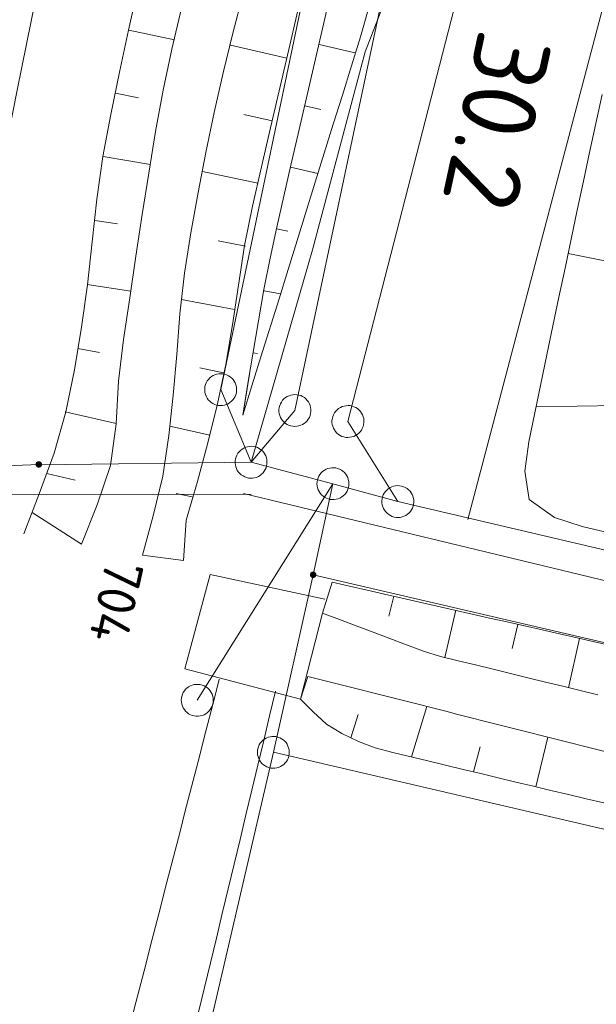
# Model space of a CAD drawing. Header units: metres. Extents: x 3425540 to 3446143, y 5432760 to 5444637.
# Tile 220 of 256: x 3436187 to 3436214, y 5440968 to 5441014. Entities that reach past the tile are written whole.
import ezdxf
from ezdxf.enums import TextEntityAlignment as Align

# ---------------------------------------------------------------- set-up
doc = ezdxf.new("R2010")
doc.units = ezdxf.units.M
for name, color, linetype, lineweight in [('B_Bestand', 9, 'Continuous', 18), ('B_Böschung', 9, 'Continuous', 18), ('B_Flurgrenzen', 9, 'Continuous', 18), ('B_Kilometrierung', 9, 'Continuous', 25), ('Bestand Kabeltröge', 9, 'Continuous', 18)]:
    doc.layers.add(name, color=color, linetype=linetype, lineweight=lineweight)
doc.styles.get("Standard").update_dxf_attribs({"font": 'isocpeur.ttf'})

msp = doc.modelspace()

# ---------------------------------------------------------------- linework, layer by layer
at = {"layer": 'B_Bestand'}
msp.add_lwpolyline([(3436201.412, 5440986.987), (3436196.048, 5440988.149), (3436194.864, 5440983.73), (3436200.27, 5440982.297), (3436201.312, 5440986.332)], dxfattribs=at)
for points, knots in [([(3436158.116, 5440826.405), (3436158.704, 5440827.481), (3436159.292, 5440828.557), (3436159.88, 5440829.633), (3436160.583, 5440830.921), (3436160.56, 5440832.488), (3436160.894, 5440833.916), (3436170.31, 5440874.176), (3436178.787, 5440914.665), (3436189.112, 5440954.701), (3436191.566, 5440964.216), (3436194.019, 5440973.731), (3436196.473, 5440983.245)], [0, 0, 0, 0, 0.022764, 0.022764, 0.022764, 0.050001, 0.050001, 0.050001, 0.817582, 0.817582, 0.817582, 1, 1, 1, 1]), ([(3436162.177, 5440823.347), (3436162.513, 5440825.368), (3436162.849, 5440827.388), (3436163.185, 5440829.408), (3436164.241, 5440835.758), (3436165.906, 5440841.991), (3436167.356, 5440848.263), (3436172.005, 5440868.382), (3436176.568, 5440888.519), (3436181.375, 5440908.599), (3436187.285, 5440933.292), (3436193.196, 5440957.984), (3436199.106, 5440982.676)], [0, 0, 0, 0, 0.037564, 0.037564, 0.037564, 0.155624, 0.155624, 0.155624, 0.534325, 0.534325, 0.534325, 1, 1, 1, 1])]:
    msp.add_open_spline(points, degree=3, knots=knots, dxfattribs=at)
at = {"layer": 'B_Böschung'}
for p, q in [((3436192.228, 5441013.659), (3436194.371, 5441013.207)), ((3436199.633, 5441012.34), (3436196.989, 5441012.949)), ((3436201.157, 5441012.989), (3436202.846, 5441012.594)), ((3436191.6, 5441010.701), (3436192.681, 5441010.493)), ((3436200.482, 5441010.111), (3436201.228, 5441009.938)), ((3436198.953, 5441009.411), (3436197.621, 5441009.712)), ((3436191.026, 5441007.732), (3436193.245, 5441007.362)), ((3436199.807, 5441007.232), (3436201.096, 5441006.943)), ((3436198.273, 5441006.482), (3436195.688, 5441007.027)), ((3436190.632, 5441004.735), (3436191.701, 5441004.578)), ((3436199.157, 5441004.347), (3436199.688, 5441004.235)), ((3436197.7, 5441003.531), (3436196.414, 5441003.784)), ((3436218.3, 5441002.108), (3436212.817, 5441003.184)), ((3436190.272, 5441001.732), (3436192.319, 5441001.423)), ((3436198.569, 5441001.449), (3436199.342, 5441001.301)), ((3436197.182, 5441000.569), (3436194.7, 5441001.036)), ((3436189.846, 5440998.738), (3436190.864, 5440998.556)), ((3436198.053, 5440998.538), (3436198.256, 5440998.502)), ((3436196.673, 5440997.606), (3436195.56, 5440997.832)), ((3436197.888, 5440997.53), (3436197.575, 5440995.62)), ((3436217.139, 5440996.112), (3436211.313, 5440996.001)), ((3436189.256, 5440995.774), (3436191.631, 5440995.227)), ((3436196.026, 5440994.671), (3436194.151, 5440995.103)), ((3436188.389, 5440992.88), (3436189.724, 5440992.563)), ((3436195.208, 5440991.78), (3436194.444, 5440991.951)), ((3436187.698, 5440991.06), (3436190.013, 5440989.574)), ((3436194.793, 5440988.811), (3436192.867, 5440989.057)), ((3436201.756, 5440987.794), (3436201.312, 5440986.332)), ((3436201.756, 5440987.794), (3436202.576, 5440987.607)), ((3436202.576, 5440987.607), (3436203.396, 5440987.419)), ((3436203.396, 5440987.419), (3436204.217, 5440987.232)), ((3436204.217, 5440987.232), (3436205.037, 5440987.045)), ((3436204.656, 5440987.132), (3436204.421, 5440986.191)), ((3436205.037, 5440987.045), (3436205.857, 5440986.857)), ((3436205.857, 5440986.857), (3436206.677, 5440986.67)), ((3436206.677, 5440986.67), (3436207.498, 5440986.483)), ((3436207.556, 5440986.469), (3436207.038, 5440984.25)), ((3436207.498, 5440986.483), (3436208.318, 5440986.295)), ((3436208.318, 5440986.295), (3436209.138, 5440986.108)), ((3436209.138, 5440986.108), (3436209.958, 5440985.921)), ((3436209.958, 5440985.921), (3436210.779, 5440985.735)), ((3436210.456, 5440985.807), (3436210.196, 5440984.678)), ((3436210.779, 5440985.735), (3436211.599, 5440985.547)), ((3436211.599, 5440985.547), (3436212.419, 5440985.36)), ((3436212.419, 5440985.36), (3436213.239, 5440985.173)), ((3436213.357, 5440985.146), (3436212.829, 5440982.838)), ((3436213.239, 5440985.173), (3436214.06, 5440984.985)), ((3436214.06, 5440984.985), (3436214.88, 5440984.798)), ((3436200.27, 5440982.297), (3436200.622, 5440983.362)), ((3436200.27, 5440982.297), (3436200.874, 5440981.703)), ((3436200.874, 5440981.703), (3436201.491, 5440981.125)), ((3436205.478, 5440979.599), (3436206.19, 5440981.96)), ((3436202.629, 5440980.496), (3436202.986, 5440981.586)), ((3436201.491, 5440981.125), (3436202.22, 5440980.688)), ((3436202.22, 5440980.688), (3436202.994, 5440980.325)), ((3436202.994, 5440980.325), (3436203.783, 5440980.022)), ((3436211.302, 5440978.199), (3436211.869, 5440980.529)), ((3436203.783, 5440980.022), (3436204.603, 5440979.809)), ((3436208.39, 5440978.899), (3436208.691, 5440980.077)), ((3436204.603, 5440979.809), (3436206.249, 5440979.409)), ((3436206.249, 5440979.409), (3436207.073, 5440979.21)), ((3436207.073, 5440979.21), (3436207.896, 5440979.011)), ((3436207.896, 5440979.011), (3436208.72, 5440978.813)), ((3436208.72, 5440978.813), (3436209.544, 5440978.616)), ((3436209.544, 5440978.616), (3436210.367, 5440978.419)), ((3436210.367, 5440978.419), (3436211.191, 5440978.222)), ((3436211.191, 5440978.222), (3436212.015, 5440978.027)), ((3436212.015, 5440978.027), (3436212.839, 5440977.831)), ((3436212.839, 5440977.831), (3436213.663, 5440977.637)), ((3436213.663, 5440977.637), (3436214.488, 5440977.444))]:
    msp.add_line(p, q, dxfattribs=at)
for points in [[(3436196.077, 5441056.154), (3436195.429, 5441052.917), (3436194.783, 5441049.68), (3436194.136, 5441046.443), (3436192.844, 5441039.969), (3436190.903, 5441030.258), (3436189.607, 5441023.784), (3436188.958, 5441020.548), (3436188.308, 5441017.311), (3436187.658, 5441014.075), (3436187.006, 5441010.839), (3436186.353, 5441007.603), (3436185.699, 5441004.368), (3436185.044, 5441001.133), (3436184.387, 5440997.898), (3436183.728, 5440994.663)], [(3436192.655, 5441015.624), (3436192.222, 5441013.655), (3436191.799, 5441011.685), (3436191.386, 5441009.713), (3436191.009, 5441007.733), (3436190.734, 5441005.738), (3436190.515, 5441003.733), (3436190.292, 5441001.728), (3436190.011, 5440999.732), (3436189.688, 5440997.742), (3436189.284, 5440995.768), (3436188.728, 5440993.826), (3436188.037, 5440991.935), (3436187.308, 5440990.056)], [(3436192.867, 5440989.057), (3436193.365, 5440990.904), (3436193.825, 5440992.76), (3436194.101, 5440994.656), (3436194.315, 5440996.557), (3436194.48, 5440998.462), (3436194.618, 5441000.371), (3436194.845, 5441002.27), (3436195.139, 5441004.16), (3436195.48, 5441006.046), (3436195.847, 5441007.925), (3436196.238, 5441009.798), (3436196.656, 5441011.664), (3436197.104, 5441013.525), (3436197.584, 5441015.378)], [(3436194.693, 5441014.69), (3436194.252, 5441012.77), (3436193.846, 5441010.842), (3436193.487, 5441008.903), (3436193.162, 5441006.959), (3436192.855, 5441005.013), (3436192.561, 5441003.064), (3436192.274, 5441001.116), (3436191.985, 5440999.167), (3436191.753, 5440997.204), (3436191.632, 5440995.214), (3436191.37, 5440993.262), (3436190.741, 5440991.405), (3436190.013, 5440989.574)], [(3436194.793, 5440988.811), (3436194.926, 5440990.687), (3436195.451, 5440992.498), (3436195.938, 5440994.318), (3436196.385, 5440996.146), (3436196.776, 5440997.987), (3436197.087, 5440999.844), (3436197.365, 5441001.707), (3436197.66, 5441003.566), (3436198.025, 5441005.412), (3436198.449, 5441007.246), (3436198.875, 5441009.08), (3436199.729, 5441012.746), (3436200.155, 5441014.579)], [(3436203.483, 5441014.716), (3436203.081, 5441013.346), (3436202.663, 5441011.981), (3436202.239, 5441010.618), (3436201.815, 5441009.254), (3436200.967, 5441006.528), (3436200.119, 5441003.8), (3436199.695, 5441002.437), (3436199.271, 5441001.073), (3436198.423, 5440998.347), (3436197.999, 5440996.983), (3436197.575, 5440995.62)], [(3436201.518, 5441014.605), (3436200.838, 5441011.699), (3436200.162, 5441008.793), (3436199.826, 5441007.339), (3436199.49, 5441005.884), (3436199.163, 5441004.429), (3436198.854, 5441002.969), (3436198.566, 5441001.505), (3436198.301, 5441000.036), (3436198.058, 5440998.564), (3436197.816, 5440997.092), (3436197.575, 5440995.62)], [(3436214.414, 5441010.639), (3436214.118, 5441009.285), (3436213.825, 5441007.929), (3436213.535, 5441006.574), (3436213.246, 5441005.219), (3436212.959, 5441003.863), (3436212.673, 5441002.507), (3436212.388, 5441001.151), (3436212.104, 5440999.795), (3436211.538, 5440997.083), (3436211.256, 5440995.726), (3436210.983, 5440994.364), (3436210.79, 5440992.988), (3436210.997, 5440991.663), (3436212.181, 5440990.82), (3436213.482, 5440990.404), (3436217.529, 5440989.444)], [(3436201.312, 5440986.332), (3436202.1, 5440986.036), (3436202.888, 5440985.739), (3436203.676, 5440985.443), (3436204.464, 5440985.146), (3436205.252, 5440984.85), (3436206.04, 5440984.553), (3436206.841, 5440984.297), (3436207.661, 5440984.103), (3436208.48, 5440983.908), (3436209.298, 5440983.708), (3436210.115, 5440983.509), (3436210.933, 5440983.309), (3436211.751, 5440983.108), (3436212.569, 5440982.909), (3436213.386, 5440982.708), (3436214.204, 5440982.507)], [(3436200.622, 5440983.362), (3436201.616, 5440983.112), (3436202.113, 5440982.986), (3436204.598, 5440982.361), (3436205.096, 5440982.235), (3436207.084, 5440981.735), (3436207.581, 5440981.609), (3436209.569, 5440981.109), (3436210.066, 5440980.983), (3436212.551, 5440980.358), (3436213.049, 5440980.232), (3436213.546, 5440980.108), (3436214.54, 5440979.858)]]:
    msp.add_lwpolyline(points, dxfattribs=at)
at = {"layer": 'B_Flurgrenzen'}
for p, q in [((3436196.537, 5440996.812), (3436208.017, 5441051.524)), ((3436211.678, 5441050.887), (3436200.015, 5440995.832)), ((3436202.501, 5440995.317), (3436216.602, 5441050.119)), ((3436197.962, 5440993.406), (3436196.537, 5440996.812)), ((3436200.015, 5440995.832), (3436197.962, 5440993.406)), ((3436204.84, 5440991.566), (3436202.501, 5440995.317)), ((3436181.007, 5440993.026), (3436188.013, 5440993.305)), ((3436197.962, 5440993.406), (3436188.009, 5440993.29)), ((3436201.799, 5440992.404), (3436197.962, 5440993.406)), ((3436195.438, 5440982.254), (3436201.799, 5440992.404)), ((3436201.799, 5440992.404), (3436200.87, 5440988.137)), ((3436204.84, 5440991.566), (3436201.799, 5440992.404)), ((3436229.215, 5440985.844), (3436204.84, 5440991.566)), ((3436200.87, 5440988.137), (3436199.005, 5440979.813)), ((3436200.87, 5440988.137), (3436282.86, 5440968.978)), ((3436199.005, 5440979.813), (3436164.522, 5440831.617)), ((3436217.008, 5440975.618), (3436199.005, 5440979.813))]:
    msp.add_line(p, q, dxfattribs=at)
for points in [[(3436208.125, 5440990.729), (3436215.184, 5441017.517), (3436219.649, 5441020.118), (3436220.248, 5441025.615), (3436212.184, 5441031.33), (3436209.571, 5441027.718), (3436207.486, 5441023.459), (3436203.304, 5441012.647), (3436200.834, 5441003.361), (3436197.962, 5440993.406)], [(3436197.273, 5440996.667), (3436197.285, 5440996.761), (3436197.285, 5440996.851), (3436197.274, 5440996.95), (3436197.25, 5440997.039), (3436197.212, 5440997.124), (3436197.169, 5440997.211), (3436197.118, 5440997.287), (3436197.053, 5440997.354), (3436196.981, 5440997.417), (3436196.9, 5440997.463), (3436196.817, 5440997.503), (3436196.727, 5440997.533), (3436196.634, 5440997.551), (3436196.539, 5440997.558), (3436196.448, 5440997.552), (3436196.355, 5440997.54), (3436196.265, 5440997.51), (3436196.179, 5440997.472), (3436196.103, 5440997.421), (3436196.03, 5440997.357), (3436195.963, 5440997.292), (3436195.907, 5440997.219), (3436195.859, 5440997.132), (3436195.825, 5440997.048), (3436195.801, 5440996.957), (3436195.788, 5440996.863), (3436195.789, 5440996.773), (3436195.799, 5440996.674), (3436195.824, 5440996.585), (3436195.861, 5440996.5), (3436195.904, 5440996.413), (3436195.956, 5440996.337), (3436196.021, 5440996.27), (3436196.093, 5440996.207), (3436196.174, 5440996.161), (3436196.256, 5440996.121), (3436196.347, 5440996.091), (3436196.439, 5440996.073), (3436196.534, 5440996.066), (3436196.626, 5440996.072), (3436196.718, 5440996.084), (3436196.809, 5440996.114), (3436196.894, 5440996.152), (3436196.971, 5440996.203), (3436197.043, 5440996.267), (3436197.11, 5440996.332), (3436197.167, 5440996.405), (3436197.214, 5440996.492), (3436197.249, 5440996.575), (3436197.273, 5440996.667)], [(3436199.267, 5440995.785), (3436199.279, 5440995.691), (3436199.302, 5440995.604), (3436199.337, 5440995.511), (3436199.384, 5440995.431), (3436199.441, 5440995.358), (3436199.505, 5440995.285), (3436199.574, 5440995.224), (3436199.654, 5440995.176), (3436199.739, 5440995.134), (3436199.83, 5440995.11), (3436199.92, 5440995.092), (3436200.015, 5440995.086), (3436200.109, 5440995.092), (3436200.202, 5440995.11), (3436200.289, 5440995.139), (3436200.376, 5440995.174), (3436200.456, 5440995.226), (3436200.529, 5440995.284), (3436200.59, 5440995.353), (3436200.644, 5440995.433), (3436200.692, 5440995.513), (3436200.728, 5440995.598), (3436200.752, 5440995.694), (3436200.764, 5440995.784), (3436200.764, 5440995.878), (3436200.752, 5440995.972), (3436200.729, 5440996.06), (3436200.693, 5440996.152), (3436200.647, 5440996.232), (3436200.589, 5440996.305), (3436200.525, 5440996.378), (3436200.457, 5440996.439), (3436200.377, 5440996.487), (3436200.291, 5440996.529), (3436200.201, 5440996.553), (3436200.111, 5440996.571), (3436200.016, 5440996.577), (3436199.922, 5440996.571), (3436199.828, 5440996.554), (3436199.741, 5440996.525), (3436199.655, 5440996.49), (3436199.575, 5440996.437), (3436199.502, 5440996.379), (3436199.441, 5440996.31), (3436199.387, 5440996.23), (3436199.339, 5440996.15), (3436199.302, 5440996.065), (3436199.279, 5440995.969), (3436199.267, 5440995.879), (3436199.267, 5440995.785)], [(3436202.866, 5440995.972), (3436202.78, 5440996.013), (3436202.694, 5440996.041), (3436202.597, 5440996.061), (3436202.505, 5440996.065), (3436202.412, 5440996.056), (3436202.316, 5440996.042), (3436202.228, 5440996.017), (3436202.144, 5440995.975), (3436202.062, 5440995.926), (3436201.994, 5440995.863), (3436201.93, 5440995.797), (3436201.874, 5440995.72), (3436201.828, 5440995.638), (3436201.792, 5440995.55), (3436201.769, 5440995.461), (3436201.752, 5440995.369), (3436201.753, 5440995.274), (3436201.762, 5440995.181), (3436201.787, 5440995.092), (3436201.826, 5440995.003), (3436201.867, 5440994.92), (3436201.919, 5440994.843), (3436201.987, 5440994.772), (3436202.056, 5440994.713), (3436202.136, 5440994.662), (3436202.221, 5440994.621), (3436202.307, 5440994.593), (3436202.404, 5440994.573), (3436202.496, 5440994.569), (3436202.589, 5440994.578), (3436202.685, 5440994.593), (3436202.774, 5440994.618), (3436202.857, 5440994.659), (3436202.939, 5440994.708), (3436203.008, 5440994.771), (3436203.071, 5440994.837), (3436203.128, 5440994.914), (3436203.174, 5440994.996), (3436203.209, 5440995.085), (3436203.232, 5440995.174), (3436203.249, 5440995.265), (3436203.248, 5440995.361), (3436203.239, 5440995.453), (3436203.214, 5440995.542), (3436203.176, 5440995.631), (3436203.134, 5440995.715), (3436203.082, 5440995.791), (3436203.014, 5440995.863), (3436202.945, 5440995.921), (3436202.866, 5440995.972)], [(3436198.031, 5440992.659), (3436198.125, 5440992.674), (3436198.212, 5440992.7), (3436198.303, 5440992.738), (3436198.381, 5440992.787), (3436198.453, 5440992.847), (3436198.524, 5440992.913), (3436198.582, 5440992.984), (3436198.628, 5440993.065), (3436198.667, 5440993.152), (3436198.689, 5440993.243), (3436198.704, 5440993.333), (3436198.707, 5440993.428), (3436198.698, 5440993.522), (3436198.677, 5440993.615), (3436198.646, 5440993.701), (3436198.608, 5440993.787), (3436198.553, 5440993.865), (3436198.493, 5440993.936), (3436198.423, 5440993.995), (3436198.341, 5440994.047), (3436198.259, 5440994.092), (3436198.173, 5440994.126), (3436198.076, 5440994.146), (3436197.986, 5440994.156), (3436197.892, 5440994.153), (3436197.798, 5440994.138), (3436197.712, 5440994.112), (3436197.62, 5440994.074), (3436197.542, 5440994.025), (3436197.47, 5440993.965), (3436197.399, 5440993.899), (3436197.341, 5440993.828), (3436197.295, 5440993.747), (3436197.256, 5440993.66), (3436197.235, 5440993.569), (3436197.219, 5440993.479), (3436197.216, 5440993.384), (3436197.225, 5440993.29), (3436197.246, 5440993.197), (3436197.277, 5440993.111), (3436197.315, 5440993.025), (3436197.37, 5440992.947), (3436197.43, 5440992.876), (3436197.501, 5440992.817), (3436197.583, 5440992.766), (3436197.664, 5440992.72), (3436197.75, 5440992.686), (3436197.847, 5440992.666), (3436197.937, 5440992.656), (3436198.031, 5440992.659)], [(3436188.138, 5440993.305), (3436188.137, 5440993.321), (3436188.134, 5440993.336), (3436188.129, 5440993.351), (3436188.122, 5440993.365), (3436188.114, 5440993.379), (3436188.105, 5440993.391), (3436188.093, 5440993.401), (3436188.08, 5440993.41), (3436188.066, 5440993.418), (3436188.051, 5440993.424), (3436188.037, 5440993.428), (3436188.021, 5440993.43), (3436188.005, 5440993.43), (3436187.989, 5440993.428), (3436187.975, 5440993.424), (3436187.96, 5440993.418), (3436187.946, 5440993.41), (3436187.933, 5440993.401), (3436187.921, 5440993.391), (3436187.912, 5440993.379), (3436187.904, 5440993.365), (3436187.897, 5440993.351), (3436187.892, 5440993.336), (3436187.889, 5440993.321), (3436187.888, 5440993.305), (3436187.889, 5440993.289), (3436187.892, 5440993.274), (3436187.897, 5440993.259), (3436187.904, 5440993.245), (3436187.912, 5440993.231), (3436187.921, 5440993.219), (3436187.933, 5440993.209), (3436187.946, 5440993.2), (3436187.96, 5440993.192), (3436187.975, 5440993.186), (3436187.989, 5440993.182), (3436188.005, 5440993.18), (3436188.021, 5440993.18), (3436188.037, 5440993.182), (3436188.051, 5440993.186), (3436188.066, 5440993.192), (3436188.08, 5440993.2), (3436188.093, 5440993.209), (3436188.105, 5440993.219), (3436188.114, 5440993.231), (3436188.122, 5440993.245), (3436188.129, 5440993.259), (3436188.134, 5440993.274), (3436188.137, 5440993.289), (3436188.138, 5440993.305)], [(3436188.113, 5440993.305), (3436188.112, 5440993.319), (3436188.109, 5440993.333), (3436188.105, 5440993.345), (3436188.099, 5440993.358), (3436188.09, 5440993.37), (3436188.08, 5440993.38), (3436188.069, 5440993.389), (3436188.057, 5440993.396), (3436188.044, 5440993.4), (3436188.031, 5440993.403), (3436188.017, 5440993.405), (3436188.002, 5440993.404), (3436187.988, 5440993.402), (3436187.976, 5440993.399), (3436187.963, 5440993.392), (3436187.951, 5440993.384), (3436187.941, 5440993.375), (3436187.931, 5440993.364), (3436187.924, 5440993.352), (3436187.919, 5440993.339), (3436187.915, 5440993.326), (3436187.913, 5440993.312), (3436187.913, 5440993.298), (3436187.915, 5440993.284), (3436187.919, 5440993.271), (3436187.924, 5440993.258), (3436187.931, 5440993.246), (3436187.941, 5440993.235), (3436187.951, 5440993.226), (3436187.963, 5440993.218), (3436187.976, 5440993.211), (3436187.988, 5440993.208), (3436188.002, 5440993.206), (3436188.017, 5440993.205), (3436188.031, 5440993.207), (3436188.044, 5440993.21), (3436188.057, 5440993.214), (3436188.069, 5440993.221), (3436188.08, 5440993.23), (3436188.09, 5440993.24), (3436188.099, 5440993.252), (3436188.105, 5440993.265), (3436188.109, 5440993.277), (3436188.112, 5440993.291), (3436188.113, 5440993.305)], [(3436188.089, 5440993.305), (3436188.088, 5440993.317), (3436188.085, 5440993.329), (3436188.08, 5440993.34), (3436188.074, 5440993.35), (3436188.065, 5440993.36), (3436188.056, 5440993.367), (3436188.045, 5440993.374), (3436188.034, 5440993.378), (3436188.022, 5440993.38), (3436188.01, 5440993.381), (3436187.998, 5440993.379), (3436187.986, 5440993.376), (3436187.976, 5440993.371), (3436187.965, 5440993.364), (3436187.956, 5440993.355), (3436187.949, 5440993.345), (3436187.943, 5440993.335), (3436187.939, 5440993.323), (3436187.937, 5440993.311), (3436187.937, 5440993.299), (3436187.939, 5440993.287), (3436187.943, 5440993.275), (3436187.949, 5440993.265), (3436187.956, 5440993.255), (3436187.965, 5440993.246), (3436187.975, 5440993.239), (3436187.986, 5440993.234), (3436187.998, 5440993.231), (3436188.01, 5440993.229), (3436188.022, 5440993.23), (3436188.034, 5440993.232), (3436188.045, 5440993.236), (3436188.056, 5440993.243), (3436188.065, 5440993.25), (3436188.074, 5440993.26), (3436188.08, 5440993.27), (3436188.085, 5440993.281), (3436188.088, 5440993.293), (3436188.089, 5440993.305)], [(3436188.064, 5440993.305), (3436188.063, 5440993.315), (3436188.06, 5440993.325), (3436188.055, 5440993.334), (3436188.049, 5440993.341), (3436188.042, 5440993.347), (3436188.033, 5440993.352), (3436188.023, 5440993.355), (3436188.013, 5440993.356), (3436188.003, 5440993.355), (3436187.993, 5440993.352), (3436187.984, 5440993.347), (3436187.977, 5440993.341), (3436187.971, 5440993.334), (3436187.966, 5440993.325), (3436187.963, 5440993.315), (3436187.962, 5440993.305), (3436187.963, 5440993.295), (3436187.966, 5440993.285), (3436187.971, 5440993.276), (3436187.977, 5440993.269), (3436187.984, 5440993.263), (3436187.993, 5440993.258), (3436188.003, 5440993.255), (3436188.013, 5440993.254), (3436188.023, 5440993.255), (3436188.033, 5440993.258), (3436188.042, 5440993.263), (3436188.049, 5440993.269), (3436188.055, 5440993.276), (3436188.06, 5440993.285), (3436188.063, 5440993.295), (3436188.064, 5440993.305)], [(3436188.04, 5440993.305), (3436188.039, 5440993.312), (3436188.036, 5440993.319), (3436188.031, 5440993.325), (3436188.025, 5440993.329), (3436188.018, 5440993.331), (3436188.011, 5440993.332), (3436188.004, 5440993.33), (3436187.997, 5440993.327), (3436187.992, 5440993.322), (3436187.988, 5440993.316), (3436187.986, 5440993.309), (3436187.986, 5440993.301), (3436187.988, 5440993.294), (3436187.992, 5440993.288), (3436187.997, 5440993.283), (3436188.004, 5440993.28), (3436188.011, 5440993.278), (3436188.018, 5440993.279), (3436188.025, 5440993.281), (3436188.031, 5440993.285), (3436188.036, 5440993.291), (3436188.039, 5440993.298), (3436188.04, 5440993.305)], [(3436201.098, 5440992.67), (3436201.07, 5440992.58), (3436201.055, 5440992.491), (3436201.049, 5440992.392), (3436201.058, 5440992.3), (3436201.081, 5440992.209), (3436201.109, 5440992.116), (3436201.147, 5440992.033), (3436201.2, 5440991.956), (3436201.26, 5440991.882), (3436201.332, 5440991.823), (3436201.407, 5440991.77), (3436201.491, 5440991.725), (3436201.579, 5440991.692), (3436201.672, 5440991.669), (3436201.763, 5440991.66), (3436201.857, 5440991.656), (3436201.951, 5440991.671), (3436202.041, 5440991.694), (3436202.125, 5440991.731), (3436202.207, 5440991.782), (3436202.284, 5440991.835), (3436202.352, 5440991.898), (3436202.413, 5440991.976), (3436202.461, 5440992.052), (3436202.5, 5440992.139), (3436202.528, 5440992.229), (3436202.543, 5440992.318), (3436202.549, 5440992.417), (3436202.54, 5440992.509), (3436202.517, 5440992.6), (3436202.489, 5440992.692), (3436202.451, 5440992.776), (3436202.398, 5440992.853), (3436202.338, 5440992.926), (3436202.265, 5440992.985), (3436202.191, 5440993.039), (3436202.107, 5440993.083), (3436202.018, 5440993.117), (3436201.926, 5440993.139), (3436201.835, 5440993.149), (3436201.741, 5440993.152), (3436201.647, 5440993.138), (3436201.557, 5440993.115), (3436201.473, 5440993.077), (3436201.39, 5440993.026), (3436201.314, 5440992.973), (3436201.246, 5440992.911), (3436201.185, 5440992.833), (3436201.137, 5440992.756), (3436201.098, 5440992.67)], [(3436204.156, 5440991.874), (3436204.123, 5440991.786), (3436204.103, 5440991.698), (3436204.091, 5440991.599), (3436204.094, 5440991.507), (3436204.111, 5440991.415), (3436204.133, 5440991.321), (3436204.166, 5440991.235), (3436204.214, 5440991.155), (3436204.27, 5440991.078), (3436204.339, 5440991.015), (3436204.41, 5440990.957), (3436204.491, 5440990.907), (3436204.577, 5440990.868), (3436204.668, 5440990.84), (3436204.758, 5440990.825), (3436204.851, 5440990.816), (3436204.946, 5440990.825), (3436205.038, 5440990.842), (3436205.124, 5440990.874), (3436205.209, 5440990.92), (3436205.289, 5440990.968), (3436205.361, 5440991.026), (3436205.427, 5440991.1), (3436205.479, 5440991.174), (3436205.524, 5440991.257), (3436205.557, 5440991.346), (3436205.577, 5440991.434), (3436205.589, 5440991.532), (3436205.586, 5440991.625), (3436205.569, 5440991.716), (3436205.546, 5440991.811), (3436205.514, 5440991.897), (3436205.466, 5440991.977), (3436205.41, 5440992.054), (3436205.341, 5440992.117), (3436205.27, 5440992.175), (3436205.189, 5440992.225), (3436205.103, 5440992.263), (3436205.012, 5440992.292), (3436204.921, 5440992.306), (3436204.829, 5440992.316), (3436204.734, 5440992.307), (3436204.642, 5440992.29), (3436204.556, 5440992.258), (3436204.471, 5440992.212), (3436204.391, 5440992.164), (3436204.319, 5440992.105), (3436204.253, 5440992.031), (3436204.201, 5440991.958), (3436204.156, 5440991.874)], [(3436200.763, 5440988.072), (3436200.772, 5440988.059), (3436200.783, 5440988.047), (3436200.795, 5440988.037), (3436200.808, 5440988.029), (3436200.822, 5440988.021), (3436200.836, 5440988.016), (3436200.852, 5440988.013), (3436200.868, 5440988.012), (3436200.883, 5440988.013), (3436200.899, 5440988.016), (3436200.914, 5440988.02), (3436200.928, 5440988.026), (3436200.942, 5440988.035), (3436200.954, 5440988.045), (3436200.965, 5440988.056), (3436200.974, 5440988.068), (3436200.982, 5440988.082), (3436200.988, 5440988.096), (3436200.992, 5440988.112), (3436200.995, 5440988.127), (3436200.994, 5440988.143), (3436200.993, 5440988.158), (3436200.989, 5440988.173), (3436200.984, 5440988.188), (3436200.976, 5440988.202), (3436200.967, 5440988.215), (3436200.956, 5440988.227), (3436200.945, 5440988.237), (3436200.931, 5440988.245), (3436200.918, 5440988.253), (3436200.903, 5440988.258), (3436200.887, 5440988.261), (3436200.872, 5440988.262), (3436200.856, 5440988.261), (3436200.84, 5440988.259), (3436200.826, 5440988.254), (3436200.811, 5440988.248), (3436200.798, 5440988.24), (3436200.785, 5440988.23), (3436200.775, 5440988.219), (3436200.765, 5440988.206), (3436200.751, 5440988.178), (3436200.747, 5440988.162), (3436200.745, 5440988.147), (3436200.745, 5440988.131), (3436200.746, 5440988.116), (3436200.75, 5440988.101), (3436200.756, 5440988.086), (3436200.763, 5440988.072)], [(3436200.784, 5440988.085), (3436200.792, 5440988.073), (3436200.802, 5440988.063), (3436200.813, 5440988.055), (3436200.824, 5440988.047), (3436200.838, 5440988.042), (3436200.852, 5440988.038), (3436200.865, 5440988.036), (3436200.879, 5440988.037), (3436200.893, 5440988.039), (3436200.906, 5440988.044), (3436200.919, 5440988.049), (3436200.931, 5440988.058), (3436200.942, 5440988.067), (3436200.95, 5440988.077), (3436200.958, 5440988.089), (3436200.964, 5440988.102), (3436200.967, 5440988.115), (3436200.97, 5440988.129), (3436200.97, 5440988.143), (3436200.968, 5440988.157), (3436200.964, 5440988.171), (3436200.959, 5440988.184), (3436200.952, 5440988.195), (3436200.943, 5440988.206), (3436200.932, 5440988.216), (3436200.921, 5440988.224), (3436200.908, 5440988.23), (3436200.894, 5440988.234), (3436200.881, 5440988.237), (3436200.867, 5440988.237), (3436200.853, 5440988.236), (3436200.84, 5440988.233), (3436200.827, 5440988.228), (3436200.814, 5440988.221), (3436200.803, 5440988.212), (3436200.793, 5440988.202), (3436200.785, 5440988.191), (3436200.778, 5440988.179), (3436200.774, 5440988.166), (3436200.77, 5440988.152), (3436200.769, 5440988.138), (3436200.773, 5440988.11), (3436200.778, 5440988.097), (3436200.784, 5440988.085)], [(3436200.805, 5440988.098), (3436200.812, 5440988.088), (3436200.821, 5440988.079), (3436200.831, 5440988.072), (3436200.841, 5440988.067), (3436200.854, 5440988.063), (3436200.865, 5440988.062), (3436200.878, 5440988.061), (3436200.89, 5440988.064), (3436200.912, 5440988.074), (3436200.921, 5440988.082), (3436200.929, 5440988.091), (3436200.936, 5440988.1), (3436200.942, 5440988.112), (3436200.945, 5440988.124), (3436200.945, 5440988.148), (3436200.942, 5440988.161), (3436200.937, 5440988.172), (3436200.931, 5440988.182), (3436200.923, 5440988.191), (3436200.914, 5440988.199), (3436200.903, 5440988.205), (3436200.892, 5440988.21), (3436200.88, 5440988.213), (3436200.868, 5440988.213), (3436200.855, 5440988.211), (3436200.844, 5440988.208), (3436200.833, 5440988.203), (3436200.823, 5440988.196), (3436200.814, 5440988.188), (3436200.806, 5440988.179), (3436200.8, 5440988.167), (3436200.796, 5440988.157), (3436200.794, 5440988.144), (3436200.794, 5440988.132), (3436200.796, 5440988.12), (3436200.8, 5440988.108), (3436200.805, 5440988.098)], [(3436200.826, 5440988.11), (3436200.832, 5440988.103), (3436200.84, 5440988.096), (3436200.848, 5440988.091), (3436200.858, 5440988.087), (3436200.867, 5440988.086), (3436200.878, 5440988.087), (3436200.887, 5440988.089), (3436200.896, 5440988.093), (3436200.904, 5440988.099), (3436200.911, 5440988.107), (3436200.916, 5440988.116), (3436200.92, 5440988.125), (3436200.921, 5440988.135), (3436200.92, 5440988.145), (3436200.918, 5440988.155), (3436200.913, 5440988.164), (3436200.907, 5440988.172), (3436200.9, 5440988.179), (3436200.891, 5440988.184), (3436200.882, 5440988.187), (3436200.872, 5440988.188), (3436200.862, 5440988.188), (3436200.852, 5440988.185), (3436200.843, 5440988.181), (3436200.835, 5440988.175), (3436200.828, 5440988.167), (3436200.823, 5440988.158), (3436200.82, 5440988.149), (3436200.819, 5440988.139), (3436200.819, 5440988.129), (3436200.822, 5440988.119), (3436200.826, 5440988.11)], [(3436200.847, 5440988.123), (3436200.851, 5440988.118), (3436200.858, 5440988.114), (3436200.865, 5440988.111), (3436200.872, 5440988.111), (3436200.879, 5440988.113), (3436200.885, 5440988.115), (3436200.89, 5440988.121), (3436200.894, 5440988.127), (3436200.896, 5440988.134), (3436200.896, 5440988.141), (3436200.894, 5440988.148), (3436200.89, 5440988.154), (3436200.885, 5440988.159), (3436200.879, 5440988.162), (3436200.872, 5440988.164), (3436200.864, 5440988.163), (3436200.857, 5440988.161), (3436200.852, 5440988.156), (3436200.847, 5440988.151), (3436200.844, 5440988.145), (3436200.843, 5440988.137), (3436200.844, 5440988.13), (3436200.847, 5440988.123)], [(3436196.188, 5440982.254), (3436196.182, 5440982.348), (3436196.164, 5440982.437), (3436196.135, 5440982.532), (3436196.094, 5440982.614), (3436196.04, 5440982.691), (3436195.981, 5440982.768), (3436195.916, 5440982.833), (3436195.84, 5440982.886), (3436195.757, 5440982.933), (3436195.668, 5440982.963), (3436195.58, 5440982.986), (3436195.485, 5440982.998), (3436195.391, 5440982.998), (3436195.296, 5440982.986), (3436195.208, 5440982.963), (3436195.119, 5440982.933), (3436195.036, 5440982.886), (3436194.96, 5440982.833), (3436194.895, 5440982.768), (3436194.836, 5440982.691), (3436194.782, 5440982.614), (3436194.741, 5440982.532), (3436194.712, 5440982.437), (3436194.694, 5440982.348), (3436194.688, 5440982.254), (3436194.694, 5440982.16), (3436194.712, 5440982.071), (3436194.741, 5440981.976), (3436194.782, 5440981.894), (3436194.836, 5440981.817), (3436194.895, 5440981.74), (3436194.96, 5440981.675), (3436195.036, 5440981.622), (3436195.119, 5440981.575), (3436195.208, 5440981.545), (3436195.296, 5440981.522), (3436195.391, 5440981.51), (3436195.485, 5440981.51), (3436195.58, 5440981.522), (3436195.668, 5440981.545), (3436195.757, 5440981.575), (3436195.84, 5440981.622), (3436195.916, 5440981.675), (3436195.981, 5440981.74), (3436196.04, 5440981.817), (3436196.094, 5440981.894), (3436196.135, 5440981.976), (3436196.164, 5440982.071), (3436196.182, 5440982.16), (3436196.188, 5440982.254)], [(3436199.068, 5440979.066), (3436199.162, 5440979.08), (3436199.248, 5440979.105), (3436199.34, 5440979.142), (3436199.419, 5440979.19), (3436199.491, 5440979.25), (3436199.562, 5440979.315), (3436199.622, 5440979.385), (3436199.668, 5440979.466), (3436199.708, 5440979.553), (3436199.73, 5440979.643), (3436199.746, 5440979.734), (3436199.75, 5440979.829), (3436199.742, 5440979.923), (3436199.722, 5440980.016), (3436199.691, 5440980.102), (3436199.654, 5440980.188), (3436199.6, 5440980.266), (3436199.541, 5440980.338), (3436199.471, 5440980.398), (3436199.389, 5440980.45), (3436199.308, 5440980.497), (3436199.222, 5440980.531), (3436199.126, 5440980.552), (3436199.036, 5440980.562), (3436198.941, 5440980.56), (3436198.848, 5440980.546), (3436198.761, 5440980.521), (3436198.669, 5440980.484), (3436198.59, 5440980.436), (3436198.518, 5440980.376), (3436198.447, 5440980.311), (3436198.388, 5440980.241), (3436198.341, 5440980.16), (3436198.301, 5440980.073), (3436198.279, 5440979.983), (3436198.263, 5440979.892), (3436198.259, 5440979.797), (3436198.267, 5440979.703), (3436198.287, 5440979.61), (3436198.318, 5440979.524), (3436198.355, 5440979.438), (3436198.409, 5440979.36), (3436198.468, 5440979.287), (3436198.539, 5440979.228), (3436198.62, 5440979.176), (3436198.701, 5440979.129), (3436198.787, 5440979.095), (3436198.884, 5440979.074), (3436198.973, 5440979.064), (3436199.068, 5440979.066)]]:
    msp.add_lwpolyline(points, dxfattribs=at)
at = {"layer": 'Bestand Kabeltröge'}
for p, q in [((3436175.34, 5440991.86), (3436197.965, 5440991.906)), ((3436197.609, 5440991.948), (3436228.862, 5440984.386))]:
    msp.add_line(p, q, dxfattribs=at)

# ---------------------------------------------------------------- texts
at = {"layer": 'B_Flurgrenzen'}
msp.add_text('704', height=1.8, rotation=257.535, dxfattribs=at).set_placement((3436191.654, 5440986.871), align=Align.MIDDLE)
at = {"layer": 'B_Kilometrierung'}
msp.add_text('30.2', height=3.499, rotation=257.7588, dxfattribs=at).set_placement((3436209.491, 5441009.392), align=Align.MIDDLE)

doc.saveas('drawing.dxf')
